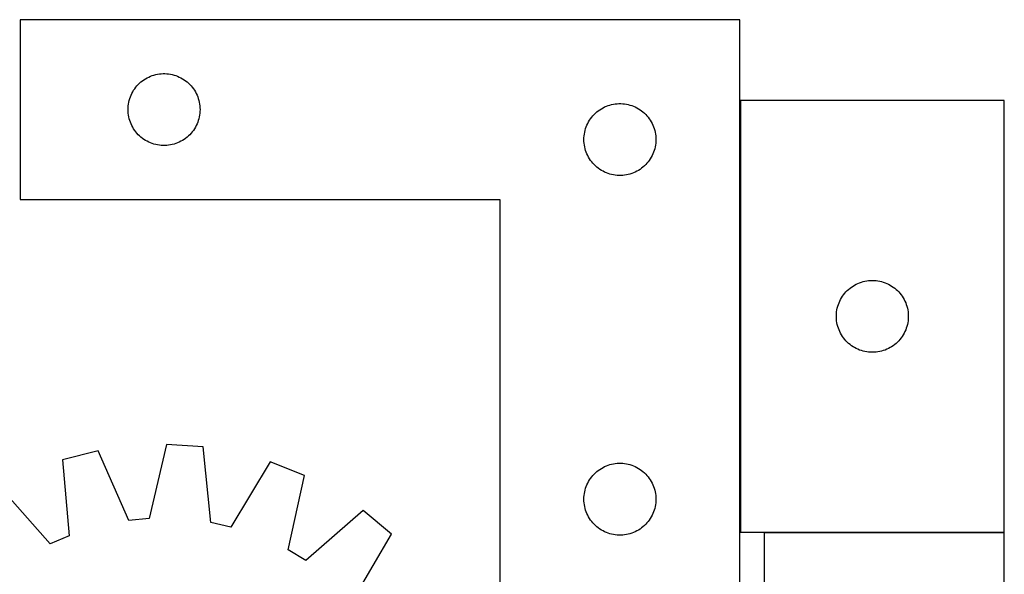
# Model space of a CAD drawing. Header units: millimetres. Extents: x 7 to 1492, y 7 to 471.
# Tile 4 of 5: x 700 to 1111, y 239 to 471. Entities that reach past the tile are written whole.
import ezdxf

# ---------------------------------------------------------------- set-up
doc = ezdxf.new("R2010")
doc.units = ezdxf.units.MM
doc.layers.add('COMMON', color=5, linetype='CONTINUOUS', true_color=0x0000ff)
doc.layers.add('CUT', color=7, linetype='CONTINUOUS', true_color=0x000000)

msp = doc.modelspace()

# ---------------------------------------------------------------- linework, layer by layer
at = {"layer": 'COMMON'}
for p, q in [((1000.597537, 436.792592), (1000.597537, 256.792592)), ((1010.57036, 256.692591), (1110.57036, 256.692591))]:
    msp.add_line(p, q, dxfattribs=at)
at = {"layer": 'CUT'}
for p, q in [((1000.497537, 470.537177), (700.497537, 470.537177)), ((700.497537, 470.537177), (700.497537, 395.537177)), ((1000.497537, 220.537177), (1000.497537, 470.537177)), ((755.569402, 447.204515), (756.305253, 447.439425)), ((756.305253, 447.439425), (757.052221, 447.636143)), ((757.052221, 447.636143), (757.808326, 447.794146)), ((757.808326, 447.794146), (758.571562, 447.913017)), ((758.571562, 447.913017), (759.339905, 447.99244)), ((759.339905, 447.99244), (760.111319, 448.032204)), ((760.111319, 448.032204), (760.883756, 448.032204)), ((760.883756, 448.032204), (761.655169, 447.99244)), ((761.655169, 447.99244), (762.423513, 447.913017)), ((762.423513, 447.913017), (763.186749, 447.794146)), ((763.186749, 447.794146), (763.942853, 447.636143)), ((763.942853, 447.636143), (764.689822, 447.439425)), ((764.689822, 447.439425), (765.425673, 447.204515)), ((749.230558, 442.939459), (749.755254, 443.506339)), ((749.755254, 443.506339), (750.308437, 444.045458)), ((750.308437, 444.045458), (750.88864, 444.555384)), ((750.88864, 444.555384), (751.494323, 445.034766)), ((751.494323, 445.034766), (752.123881, 445.482332)), ((752.123881, 445.482332), (752.775645, 445.896896)), ((752.775645, 445.896896), (753.447886, 446.277359)), ((753.447886, 446.277359), (754.138821, 446.622711)), ((754.138821, 446.622711), (754.846619, 446.932037)), ((754.846619, 446.932037), (755.569402, 447.204515)), ((765.425673, 447.204515), (766.148456, 446.932037)), ((766.148456, 446.932037), (766.856253, 446.622711)), ((766.856253, 446.622711), (767.547188, 446.277359)), ((767.547188, 446.277359), (768.219429, 445.896896)), ((768.219429, 445.896896), (768.871193, 445.482332)), ((768.871193, 445.482332), (769.500752, 445.034766)), ((769.500752, 445.034766), (770.106435, 444.555384)), ((770.106435, 444.555384), (770.686637, 444.045458)), ((770.686637, 444.045458), (771.23982, 443.506339)), ((771.23982, 443.506339), (771.764516, 442.939459)), ((746.752784, 439.043986), (747.080231, 439.743584)), ((747.080231, 439.743584), (747.443259, 440.425398)), ((747.443259, 440.425398), (747.840904, 441.08762)), ((747.840904, 441.08762), (748.272112, 441.728494)), ((748.272112, 441.728494), (748.73574, 442.346319)), ((748.73574, 442.346319), (749.230558, 442.939459)), ((771.764516, 442.939459), (772.259334, 442.346319)), ((772.259334, 442.346319), (772.722962, 441.728494)), ((772.722962, 441.728494), (773.154171, 441.08762)), ((773.154171, 441.08762), (773.551816, 440.425398)), ((773.551816, 440.425398), (773.914844, 439.743584)), ((773.914844, 439.743584), (774.242291, 439.043986)), ((745.577039, 434.579492), (745.676219, 435.345536)), ((745.676219, 435.345536), (745.814702, 436.105458)), ((745.814702, 436.105458), (745.992121, 436.857244)), ((745.992121, 436.857244), (746.208007, 437.5989)), ((746.208007, 437.5989), (746.461785, 438.328458)), ((746.461785, 438.328458), (746.752784, 439.043986)), ((774.242291, 439.043986), (774.53329, 438.328458)), ((774.53329, 438.328458), (774.787068, 437.5989)), ((774.787068, 437.5989), (775.002953, 436.857244)), ((775.002953, 436.857244), (775.180373, 436.105458)), ((775.180373, 436.105458), (775.318856, 435.345536)), ((775.318856, 435.345536), (775.418035, 434.579492)), ((946.305253, 434.939425), (947.052221, 435.136143)), ((947.052221, 435.136143), (947.808326, 435.294146)), ((947.808326, 435.294146), (948.571562, 435.413017)), ((948.571562, 435.413017), (949.339905, 435.49244)), ((949.339905, 435.49244), (950.111319, 435.532204)), ((950.111319, 435.532204), (950.883756, 435.532204)), ((950.883756, 435.532204), (951.655169, 435.49244)), ((951.655169, 435.49244), (952.423513, 435.413017)), ((952.423513, 435.413017), (953.186749, 435.294146)), ((953.186749, 435.294146), (953.942853, 435.136143)), ((953.942853, 435.136143), (954.689822, 434.939425)), ((1110.697538, 436.792592), (1000.697538, 436.792592)), ((1000.697538, 436.792592), (1000.697538, 256.792592)), ((1110.697538, 256.792592), (1110.697538, 436.792592)), ((745.497537, 433.037177), (745.517426, 433.809358)), ((745.517426, 432.264996), (745.497537, 433.037177)), ((745.517426, 433.809358), (745.577039, 434.579492)), ((745.577039, 431.494862), (745.517426, 432.264996)), ((745.676219, 430.728818), (745.577039, 431.494862)), ((775.418035, 431.494862), (775.318856, 430.728818)), ((775.418035, 434.579492), (775.477649, 433.809358)), ((775.477649, 432.264996), (775.418035, 431.494862)), ((775.477649, 433.809358), (775.497537, 433.037177)), ((775.497537, 433.037177), (775.477649, 432.264996)), ((939.230558, 430.439459), (939.755254, 431.006339)), ((939.755254, 431.006339), (940.308437, 431.545458)), ((940.308437, 431.545458), (940.88864, 432.055384)), ((940.88864, 432.055384), (941.494323, 432.534766)), ((941.494323, 432.534766), (942.123881, 432.982332)), ((942.123881, 432.982332), (942.775645, 433.396896)), ((942.775645, 433.396896), (943.447886, 433.777359)), ((943.447886, 433.777359), (944.138821, 434.122711)), ((944.138821, 434.122711), (944.846619, 434.432037)), ((944.846619, 434.432037), (945.569402, 434.704515)), ((945.569402, 434.704515), (946.305253, 434.939425)), ((954.689822, 434.939425), (955.425673, 434.704515)), ((955.425673, 434.704515), (956.148456, 434.432037)), ((956.148456, 434.432037), (956.856253, 434.122711)), ((956.856253, 434.122711), (957.547188, 433.777359)), ((957.547188, 433.777359), (958.219429, 433.396896)), ((958.219429, 433.396896), (958.871193, 432.982332)), ((958.871193, 432.982332), (959.500752, 432.534766)), ((959.500752, 432.534766), (960.106435, 432.055384)), ((960.106435, 432.055384), (960.686637, 431.545458)), ((960.686637, 431.545458), (961.23982, 431.006339)), ((961.23982, 431.006339), (961.764516, 430.439459)), ((745.814702, 429.968896), (745.676219, 430.728818)), ((745.992121, 429.21711), (745.814702, 429.968896)), ((746.208007, 428.475455), (745.992121, 429.21711)), ((746.461785, 427.745896), (746.208007, 428.475455)), ((746.752784, 427.030368), (746.461785, 427.745896)), ((747.080231, 426.33077), (746.752784, 427.030368)), ((774.242291, 427.030368), (773.914844, 426.33077)), ((774.53329, 427.745896), (774.242291, 427.030368)), ((774.787068, 428.475455), (774.53329, 427.745896)), ((775.002953, 429.21711), (774.787068, 428.475455)), ((775.180373, 429.968896), (775.002953, 429.21711)), ((775.318856, 430.728818), (775.180373, 429.968896)), ((936.752784, 426.543986), (937.080231, 427.243584)), ((937.080231, 427.243584), (937.443259, 427.925398)), ((937.443259, 427.925398), (937.840904, 428.58762)), ((937.840904, 428.58762), (938.272112, 429.228494)), ((938.272112, 429.228494), (938.73574, 429.846319)), ((938.73574, 429.846319), (939.230558, 430.439459)), ((961.764516, 430.439459), (962.259334, 429.846319)), ((962.259334, 429.846319), (962.722962, 429.228494)), ((962.722962, 429.228494), (963.154171, 428.58762)), ((963.154171, 428.58762), (963.551816, 427.925398)), ((963.551816, 427.925398), (963.914844, 427.243584)), ((963.914844, 427.243584), (964.242291, 426.543986)), ((747.443259, 425.648956), (747.080231, 426.33077)), ((747.840904, 424.986734), (747.443259, 425.648956)), ((748.272112, 424.345861), (747.840904, 424.986734)), ((748.73574, 423.728035), (748.272112, 424.345861)), ((749.230558, 423.134895), (748.73574, 423.728035)), ((749.755254, 422.568015), (749.230558, 423.134895)), ((771.764516, 423.134895), (771.23982, 422.568015)), ((772.259334, 423.728035), (771.764516, 423.134895)), ((772.722962, 424.345861), (772.259334, 423.728035)), ((773.154171, 424.986734), (772.722962, 424.345861)), ((773.551816, 425.648956), (773.154171, 424.986734)), ((773.914844, 426.33077), (773.551816, 425.648956)), ((935.577039, 422.079492), (935.676219, 422.845536)), ((935.676219, 422.845536), (935.814702, 423.605458)), ((935.814702, 423.605458), (935.992121, 424.357244)), ((935.992121, 424.357244), (936.208007, 425.0989)), ((936.208007, 425.0989), (936.461785, 425.828458)), ((936.461785, 425.828458), (936.752784, 426.543986)), ((964.242291, 426.543986), (964.53329, 425.828458)), ((964.53329, 425.828458), (964.787068, 425.0989)), ((964.787068, 425.0989), (965.002953, 424.357244)), ((965.002953, 424.357244), (965.180373, 423.605458)), ((965.180373, 423.605458), (965.318856, 422.845536)), ((965.318856, 422.845536), (965.418035, 422.079492)), ((750.308437, 422.028897), (749.755254, 422.568015)), ((750.88864, 421.51897), (750.308437, 422.028897)), ((751.494323, 421.039588), (750.88864, 421.51897)), ((752.123881, 420.592022), (751.494323, 421.039588)), ((752.775645, 420.177458), (752.123881, 420.592022)), ((753.447886, 419.796995), (752.775645, 420.177458)), ((754.138821, 419.451643), (753.447886, 419.796995)), ((754.846619, 419.142318), (754.138821, 419.451643)), ((755.569402, 418.869839), (754.846619, 419.142318)), ((756.305253, 418.634929), (755.569402, 418.869839)), ((757.052221, 418.438211), (756.305253, 418.634929)), ((764.689822, 418.634929), (763.942853, 418.438211)), ((765.425673, 418.869839), (764.689822, 418.634929)), ((766.148456, 419.142318), (765.425673, 418.869839)), ((766.856253, 419.451643), (766.148456, 419.142318)), ((767.547188, 419.796995), (766.856253, 419.451643)), ((768.219429, 420.177458), (767.547188, 419.796995)), ((768.871193, 420.592022), (768.219429, 420.177458)), ((769.500752, 421.039588), (768.871193, 420.592022)), ((770.106435, 421.51897), (769.500752, 421.039588)), ((770.686637, 422.028897), (770.106435, 421.51897)), ((771.23982, 422.568015), (770.686637, 422.028897)), ((935.497537, 420.537177), (935.517426, 421.309358)), ((935.517426, 419.764996), (935.497537, 420.537177)), ((935.517426, 421.309358), (935.577039, 422.079492)), ((935.577039, 418.994862), (935.517426, 419.764996)), ((935.676219, 418.228818), (935.577039, 418.994862)), ((965.418035, 418.994862), (965.318856, 418.228818)), ((965.418035, 422.079492), (965.477649, 421.309358)), ((965.477649, 419.764996), (965.418035, 418.994862)), ((965.477649, 421.309358), (965.497537, 420.537177)), ((965.497537, 420.537177), (965.477649, 419.764996)), ((757.808326, 418.280208), (757.052221, 418.438211)), ((758.571562, 418.161337), (757.808326, 418.280208)), ((759.339905, 418.081914), (758.571562, 418.161337)), ((760.111319, 418.04215), (759.339905, 418.081914)), ((760.883756, 418.04215), (760.111319, 418.04215)), ((761.655169, 418.081914), (760.883756, 418.04215)), ((762.423513, 418.161337), (761.655169, 418.081914)), ((763.186749, 418.280208), (762.423513, 418.161337)), ((763.942853, 418.438211), (763.186749, 418.280208)), ((935.814702, 417.468896), (935.676219, 418.228818)), ((935.992121, 416.71711), (935.814702, 417.468896)), ((936.208007, 415.975455), (935.992121, 416.71711)), ((936.461785, 415.245896), (936.208007, 415.975455)), ((936.752784, 414.530368), (936.461785, 415.245896)), ((937.080231, 413.83077), (936.752784, 414.530368)), ((964.242291, 414.530368), (963.914844, 413.83077)), ((964.53329, 415.245896), (964.242291, 414.530368)), ((964.787068, 415.975455), (964.53329, 415.245896)), ((965.002953, 416.71711), (964.787068, 415.975455)), ((965.180373, 417.468896), (965.002953, 416.71711)), ((965.318856, 418.228818), (965.180373, 417.468896)), ((937.443259, 413.148956), (937.080231, 413.83077)), ((937.840904, 412.486734), (937.443259, 413.148956)), ((938.272112, 411.845861), (937.840904, 412.486734)), ((938.73574, 411.228035), (938.272112, 411.845861)), ((939.230558, 410.634895), (938.73574, 411.228035)), ((939.755254, 410.068015), (939.230558, 410.634895)), ((961.764516, 410.634895), (961.23982, 410.068015)), ((962.259334, 411.228035), (961.764516, 410.634895)), ((962.722962, 411.845861), (962.259334, 411.228035)), ((963.154171, 412.486734), (962.722962, 411.845861)), ((963.551816, 413.148956), (963.154171, 412.486734)), ((963.914844, 413.83077), (963.551816, 413.148956)), ((940.308437, 409.528897), (939.755254, 410.068015)), ((940.88864, 409.01897), (940.308437, 409.528897)), ((941.494323, 408.539588), (940.88864, 409.01897)), ((942.123881, 408.092022), (941.494323, 408.539588)), ((942.775645, 407.677458), (942.123881, 408.092022)), ((943.447886, 407.296995), (942.775645, 407.677458)), ((944.138821, 406.951643), (943.447886, 407.296995)), ((944.846619, 406.642318), (944.138821, 406.951643)), ((945.569402, 406.369839), (944.846619, 406.642318)), ((946.305253, 406.134929), (945.569402, 406.369839)), ((955.425673, 406.369839), (954.689822, 406.134929)), ((956.148456, 406.642318), (955.425673, 406.369839)), ((956.856253, 406.951643), (956.148456, 406.642318)), ((957.547188, 407.296995), (956.856253, 406.951643)), ((958.219429, 407.677458), (957.547188, 407.296995)), ((958.871193, 408.092022), (958.219429, 407.677458)), ((959.500752, 408.539588), (958.871193, 408.092022)), ((960.106435, 409.01897), (959.500752, 408.539588)), ((960.686637, 409.528897), (960.106435, 409.01897)), ((961.23982, 410.068015), (960.686637, 409.528897)), ((947.052221, 405.938211), (946.305253, 406.134929)), ((947.808326, 405.780208), (947.052221, 405.938211)), ((948.571562, 405.661337), (947.808326, 405.780208)), ((949.339905, 405.581914), (948.571562, 405.661337)), ((950.111319, 405.54215), (949.339905, 405.581914)), ((950.883756, 405.54215), (950.111319, 405.54215)), ((951.655169, 405.581914), (950.883756, 405.54215)), ((952.423513, 405.661337), (951.655169, 405.581914)), ((953.186749, 405.780208), (952.423513, 405.661337)), ((953.942853, 405.938211), (953.186749, 405.780208)), ((954.689822, 406.134929), (953.942853, 405.938211)), ((700.497537, 395.537177), (900.497537, 395.537177)), ((900.497537, 395.537177), (900.497537, 220.537177)), ((1051.135816, 361.082123), (1051.877471, 361.298008)), ((1051.877471, 361.298008), (1052.629257, 361.475427)), ((1052.629257, 361.475427), (1053.38918, 361.61391)), ((1053.38918, 361.61391), (1054.155223, 361.71309)), ((1054.155223, 361.71309), (1054.925357, 361.772703)), ((1054.925357, 361.772703), (1055.697538, 361.792592)), ((1055.697538, 361.792592), (1056.46972, 361.772703)), ((1056.46972, 361.772703), (1057.239853, 361.71309)), ((1057.239853, 361.71309), (1058.005897, 361.61391)), ((1058.005897, 361.61391), (1058.765819, 361.475427)), ((1058.765819, 361.475427), (1059.517605, 361.298008)), ((1059.517605, 361.298008), (1060.259261, 361.082123)), ((1044.689258, 356.981692), (1045.228376, 357.534875)), ((1045.228376, 357.534875), (1045.795256, 358.059571)), ((1045.795256, 358.059571), (1046.388396, 358.554389)), ((1046.388396, 358.554389), (1047.006222, 359.018017)), ((1047.006222, 359.018017), (1047.647095, 359.449225)), ((1047.647095, 359.449225), (1048.309317, 359.846871)), ((1048.309317, 359.846871), (1048.991131, 360.209898)), ((1048.991131, 360.209898), (1049.69073, 360.537346)), ((1049.69073, 360.537346), (1050.406257, 360.828344)), ((1050.406257, 360.828344), (1051.135816, 361.082123)), ((1060.259261, 361.082123), (1060.98882, 360.828344)), ((1060.98882, 360.828344), (1061.704347, 360.537346)), ((1061.704347, 360.537346), (1062.403945, 360.209898)), ((1062.403945, 360.209898), (1063.085759, 359.846871)), ((1063.085759, 359.846871), (1063.747981, 359.449225)), ((1063.747981, 359.449225), (1064.388855, 359.018017)), ((1064.388855, 359.018017), (1065.006681, 358.554389)), ((1065.006681, 358.554389), (1065.59982, 358.059571)), ((1065.59982, 358.059571), (1066.166701, 357.534875)), ((1066.166701, 357.534875), (1066.705819, 356.981692)), ((1041.802679, 352.44351), (1042.112004, 353.151308)), ((1042.112004, 353.151308), (1042.457356, 353.842243)), ((1042.457356, 353.842243), (1042.837819, 354.514484)), ((1042.837819, 354.514484), (1043.252383, 355.166248)), ((1043.252383, 355.166248), (1043.69995, 355.795806)), ((1043.69995, 355.795806), (1044.179332, 356.40149)), ((1044.179332, 356.40149), (1044.689258, 356.981692)), ((1066.705819, 356.981692), (1067.215745, 356.40149)), ((1067.215745, 356.40149), (1067.695127, 355.795806)), ((1067.695127, 355.795806), (1068.142693, 355.166248)), ((1068.142693, 355.166248), (1068.557258, 354.514484)), ((1068.557258, 354.514484), (1068.93772, 353.842243)), ((1068.93772, 353.842243), (1069.283072, 353.151308)), ((1069.283072, 353.151308), (1069.592398, 352.44351)), ((1040.821698, 348.718567), (1040.940569, 349.481803)), ((1040.940569, 349.481803), (1041.098573, 350.237908)), ((1041.098573, 350.237908), (1041.29529, 350.984877)), ((1041.29529, 350.984877), (1041.5302, 351.720728)), ((1041.5302, 351.720728), (1041.802679, 352.44351)), ((1069.592398, 352.44351), (1069.864877, 351.720728)), ((1069.864877, 351.720728), (1070.099786, 350.984877)), ((1070.099786, 350.984877), (1070.296504, 350.237908)), ((1070.296504, 350.237908), (1070.454508, 349.481803)), ((1070.454508, 349.481803), (1070.573378, 348.718567)), ((1040.702511, 347.178811), (1040.742275, 347.950224)), ((1040.702511, 346.406373), (1040.702511, 347.178811)), ((1040.742275, 345.63496), (1040.702511, 346.406373)), ((1040.742275, 347.950224), (1040.821698, 348.718567)), ((1040.821698, 344.866617), (1040.742275, 345.63496)), ((1040.940569, 344.103381), (1040.821698, 344.866617)), ((1070.573378, 344.866617), (1070.454508, 344.103381)), ((1070.573378, 348.718567), (1070.652801, 347.950224)), ((1070.652801, 345.63496), (1070.573378, 344.866617)), ((1070.652801, 347.950224), (1070.692565, 347.178811)), ((1070.692565, 346.406373), (1070.652801, 345.63496)), ((1070.692565, 347.178811), (1070.692565, 346.406373)), ((1041.098573, 343.347276), (1040.940569, 344.103381)), ((1041.29529, 342.600308), (1041.098573, 343.347276)), ((1041.5302, 341.864456), (1041.29529, 342.600308)), ((1041.802679, 341.141674), (1041.5302, 341.864456)), ((1042.112004, 340.433876), (1041.802679, 341.141674)), ((1069.592398, 341.141674), (1069.283072, 340.433876)), ((1069.864877, 341.864456), (1069.592398, 341.141674)), ((1070.099786, 342.600308), (1069.864877, 341.864456)), ((1070.296504, 343.347276), (1070.099786, 342.600308)), ((1070.454508, 344.103381), (1070.296504, 343.347276)), ((1042.457356, 339.742941), (1042.112004, 340.433876)), ((1042.837819, 339.0707), (1042.457356, 339.742941)), ((1043.252383, 338.418936), (1042.837819, 339.0707)), ((1043.69995, 337.789378), (1043.252383, 338.418936)), ((1044.179332, 337.183694), (1043.69995, 337.789378)), ((1044.689258, 336.603492), (1044.179332, 337.183694)), ((1045.228376, 336.050309), (1044.689258, 336.603492)), ((1066.705819, 336.603492), (1066.166701, 336.050309)), ((1067.215745, 337.183694), (1066.705819, 336.603492)), ((1067.695127, 337.789378), (1067.215745, 337.183694)), ((1068.142693, 338.418936), (1067.695127, 337.789378)), ((1068.557258, 339.0707), (1068.142693, 338.418936)), ((1068.93772, 339.742941), (1068.557258, 339.0707)), ((1069.283072, 340.433876), (1068.93772, 339.742941)), ((1045.795256, 335.525613), (1045.228376, 336.050309)), ((1046.388396, 335.030795), (1045.795256, 335.525613)), ((1047.006222, 334.567167), (1046.388396, 335.030795)), ((1047.647095, 334.135959), (1047.006222, 334.567167)), ((1048.309317, 333.738313), (1047.647095, 334.135959)), ((1048.991131, 333.375286), (1048.309317, 333.738313)), ((1049.69073, 333.047838), (1048.991131, 333.375286)), ((1050.406257, 332.75684), (1049.69073, 333.047838)), ((1051.135816, 332.503061), (1050.406257, 332.75684)), ((1051.877471, 332.287176), (1051.135816, 332.503061)), ((1060.259261, 332.503061), (1059.517605, 332.287176)), ((1060.98882, 332.75684), (1060.259261, 332.503061)), ((1061.704347, 333.047838), (1060.98882, 332.75684)), ((1062.403945, 333.375286), (1061.704347, 333.047838)), ((1063.085759, 333.738313), (1062.403945, 333.375286)), ((1063.747981, 334.135959), (1063.085759, 333.738313)), ((1064.388855, 334.567167), (1063.747981, 334.135959)), ((1065.006681, 335.030795), (1064.388855, 334.567167)), ((1065.59982, 335.525613), (1065.006681, 335.030795)), ((1066.166701, 336.050309), (1065.59982, 335.525613)), ((1052.629257, 332.109757), (1051.877471, 332.287176)), ((1053.38918, 331.971274), (1052.629257, 332.109757)), ((1054.155223, 331.872094), (1053.38918, 331.971274)), ((1054.925357, 331.812481), (1054.155223, 331.872094)), ((1055.697538, 331.792592), (1054.925357, 331.812481)), ((1056.46972, 331.812481), (1055.697538, 331.792592)), ((1057.239853, 331.872094), (1056.46972, 331.812481)), ((1058.005897, 331.971274), (1057.239853, 331.872094)), ((1058.765819, 332.109757), (1058.005897, 331.971274)), ((1059.517605, 332.287176), (1058.765819, 332.109757)), ((761.501182, 293.362575), (754.343732, 262.415109)), ((776.855055, 292.368032), (761.501182, 293.362575)), ((779.960215, 260.755807), (776.855055, 292.368032)), ((733.084064, 290.729472), (718.174331, 286.930731)), ((745.805961, 261.624007), (733.084064, 290.729472)), ((718.174331, 286.930731), (720.930485, 255.286168)), ((804.695014, 286.090889), (788.324582, 258.869873)), ((818.990084, 280.400414), (804.695014, 286.090889)), ((942.123881, 282.982332), (942.775645, 283.396896)), ((942.775645, 283.396896), (943.447886, 283.777359)), ((943.447886, 283.777359), (944.138821, 284.122711)), ((944.138821, 284.122711), (944.846619, 284.432037)), ((944.846619, 284.432037), (945.569402, 284.704515)), ((945.569402, 284.704515), (946.305253, 284.939425)), ((946.305253, 284.939425), (947.052221, 285.136143)), ((947.052221, 285.136143), (947.808326, 285.294146)), ((947.808326, 285.294146), (948.571562, 285.413017)), ((948.571562, 285.413017), (949.339905, 285.49244)), ((949.339905, 285.49244), (950.111319, 285.532204)), ((950.111319, 285.532204), (950.883756, 285.532204)), ((950.883756, 285.532204), (951.655169, 285.49244)), ((951.655169, 285.49244), (952.423513, 285.413017)), ((952.423513, 285.413017), (953.186749, 285.294146)), ((953.186749, 285.294146), (953.942853, 285.136143)), ((953.942853, 285.136143), (954.689822, 284.939425)), ((954.689822, 284.939425), (955.425673, 284.704515)), ((955.425673, 284.704515), (956.148456, 284.432037)), ((956.148456, 284.432037), (956.856253, 284.122711)), ((956.856253, 284.122711), (957.547188, 283.777359)), ((957.547188, 283.777359), (958.219429, 283.396896)), ((958.219429, 283.396896), (958.871193, 282.982332)), ((812.174553, 249.375855), (818.990084, 280.400414)), ((937.840904, 278.58762), (938.272112, 279.228494)), ((938.272112, 279.228494), (938.73574, 279.846319)), ((938.73574, 279.846319), (939.230558, 280.439459)), ((939.230558, 280.439459), (939.755254, 281.006339)), ((939.755254, 281.006339), (940.308437, 281.545458)), ((940.308437, 281.545458), (940.88864, 282.055384)), ((940.88864, 282.055384), (941.494323, 282.534766)), ((941.494323, 282.534766), (942.123881, 282.982332)), ((958.871193, 282.982332), (959.500752, 282.534766)), ((959.500752, 282.534766), (960.106435, 282.055384)), ((960.106435, 282.055384), (960.686637, 281.545458)), ((960.686637, 281.545458), (961.23982, 281.006339)), ((961.23982, 281.006339), (961.764516, 280.439459)), ((961.764516, 280.439459), (962.259334, 279.846319)), ((962.259334, 279.846319), (962.722962, 279.228494)), ((962.722962, 279.228494), (963.154171, 278.58762)), ((713.055047, 251.895469), (691.96172, 275.645129)), ((935.992121, 274.357244), (936.208007, 275.0989)), ((936.208007, 275.0989), (936.461785, 275.828458)), ((936.461785, 275.828458), (936.752784, 276.543986)), ((936.752784, 276.543986), (937.080231, 277.243584)), ((937.080231, 277.243584), (937.443259, 277.925398)), ((937.443259, 277.925398), (937.840904, 278.58762)), ((963.154171, 278.58762), (963.551816, 277.925398)), ((963.551816, 277.925398), (963.914844, 277.243584)), ((963.914844, 277.243584), (964.242291, 276.543986)), ((964.242291, 276.543986), (964.53329, 275.828458)), ((964.53329, 275.828458), (964.787068, 275.0989)), ((964.787068, 275.0989), (965.002953, 274.357244)), ((935.497537, 270.537177), (935.517426, 271.309358)), ((935.517426, 271.309358), (935.577039, 272.079492)), ((935.577039, 272.079492), (935.676219, 272.845536)), ((935.676219, 272.845536), (935.814702, 273.605458)), ((935.814702, 273.605458), (935.992121, 274.357244)), ((965.002953, 274.357244), (965.180373, 273.605458)), ((965.180373, 273.605458), (965.318856, 272.845536)), ((965.318856, 272.845536), (965.418035, 272.079492)), ((965.418035, 272.079492), (965.477649, 271.309358)), ((965.477649, 271.309358), (965.497537, 270.537177)), ((935.517426, 269.764996), (935.497537, 270.537177)), ((935.577039, 268.994862), (935.517426, 269.764996)), ((935.676219, 268.228818), (935.577039, 268.994862)), ((935.814702, 267.468896), (935.676219, 268.228818)), ((935.992121, 266.71711), (935.814702, 267.468896)), ((965.180373, 267.468896), (965.002953, 266.71711)), ((965.318856, 268.228818), (965.180373, 267.468896)), ((965.418035, 268.994862), (965.318856, 268.228818)), ((965.477649, 269.764996), (965.418035, 268.994862)), ((965.497537, 270.537177), (965.477649, 269.764996)), ((843.527715, 265.827477), (819.546752, 244.997494)), ((855.364682, 255.998094), (843.527715, 265.827477)), ((936.208007, 265.975455), (935.992121, 266.71711)), ((936.461785, 265.245896), (936.208007, 265.975455)), ((936.752784, 264.530368), (936.461785, 265.245896)), ((937.080231, 263.83077), (936.752784, 264.530368)), ((937.443259, 263.148956), (937.080231, 263.83077)), ((937.840904, 262.486734), (937.443259, 263.148956)), ((963.551816, 263.148956), (963.154171, 262.486734)), ((963.914844, 263.83077), (963.551816, 263.148956)), ((964.242291, 264.530368), (963.914844, 263.83077)), ((964.53329, 265.245896), (964.242291, 264.530368)), ((964.787068, 265.975455), (964.53329, 265.245896)), ((965.002953, 266.71711), (964.787068, 265.975455)), ((754.343732, 262.415109), (745.805961, 261.624007)), ((788.324582, 258.869873), (779.960215, 260.755807)), ((938.272112, 261.845861), (937.840904, 262.486734)), ((938.73574, 261.228035), (938.272112, 261.845861)), ((939.230558, 260.634895), (938.73574, 261.228035)), ((939.755254, 260.068015), (939.230558, 260.634895)), ((940.308437, 259.528897), (939.755254, 260.068015)), ((940.88864, 259.01897), (940.308437, 259.528897)), ((941.494323, 258.539588), (940.88864, 259.01897)), ((942.123881, 258.092022), (941.494323, 258.539588)), ((959.500752, 258.539588), (958.871193, 258.092022)), ((960.106435, 259.01897), (959.500752, 258.539588)), ((960.686637, 259.528897), (960.106435, 259.01897)), ((961.23982, 260.068015), (960.686637, 259.528897)), ((961.764516, 260.634895), (961.23982, 260.068015)), ((962.259334, 261.228035), (961.764516, 260.634895)), ((962.722962, 261.845861), (962.259334, 261.228035)), ((963.154171, 262.486734), (962.722962, 261.845861)), ((720.930485, 255.286168), (713.055047, 251.895469)), ((839.29561, 228.5981), (855.364682, 255.998094)), ((942.775645, 257.677458), (942.123881, 258.092022)), ((943.447886, 257.296995), (942.775645, 257.677458)), ((944.138821, 256.951643), (943.447886, 257.296995)), ((944.846619, 256.642318), (944.138821, 256.951643)), ((945.569402, 256.369839), (944.846619, 256.642318)), ((946.305253, 256.134929), (945.569402, 256.369839)), ((947.052221, 255.938211), (946.305253, 256.134929)), ((947.808326, 255.780208), (947.052221, 255.938211)), ((948.571562, 255.661337), (947.808326, 255.780208)), ((949.339905, 255.581914), (948.571562, 255.661337)), ((950.111319, 255.54215), (949.339905, 255.581914)), ((950.883756, 255.54215), (950.111319, 255.54215)), ((951.655169, 255.581914), (950.883756, 255.54215)), ((952.423513, 255.661337), (951.655169, 255.581914)), ((953.186749, 255.780208), (952.423513, 255.661337)), ((953.942853, 255.938211), (953.186749, 255.780208)), ((954.689822, 256.134929), (953.942853, 255.938211)), ((955.425673, 256.369839), (954.689822, 256.134929)), ((956.148456, 256.642318), (955.425673, 256.369839)), ((956.856253, 256.951643), (956.148456, 256.642318)), ((957.547188, 257.296995), (956.856253, 256.951643)), ((958.219429, 257.677458), (957.547188, 257.296995)), ((958.871193, 258.092022), (958.219429, 257.677458)), ((1000.697538, 256.792592), (1110.697538, 256.792592)), ((1110.57036, 256.592591), (1010.57036, 256.592591)), ((1010.57036, 256.592591), (1010.57036, 6.592591)), ((1110.57036, 81.592591), (1110.57036, 256.592591)), ((819.546752, 244.997494), (812.174553, 249.375855))]:
    msp.add_line(p, q, dxfattribs=at)

doc.saveas('drawing.dxf')
